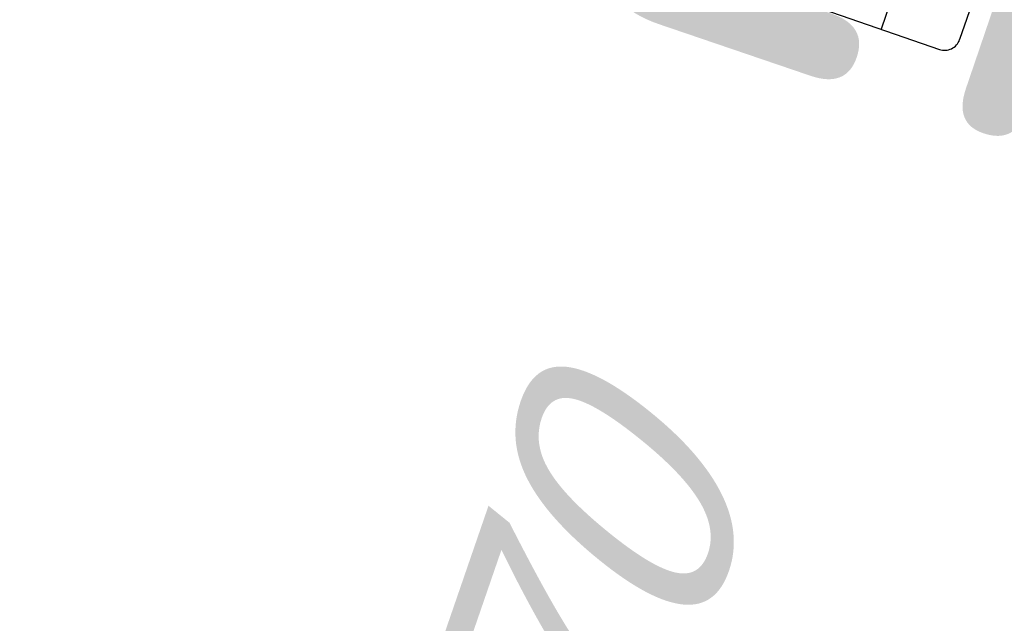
# Model space of a CAD drawing. Header units: metres. Extents: x 128615 to 129083, y 455669 to 456034.
# Tile 66 of 158: x 128806.462 to 128807.908, y 455830.009 to 455830.896. Entities that reach past the tile are written whole.
import ezdxf

# ---------------------------------------------------------------- set-up
doc = ezdxf.new("R2010")
doc.units = ezdxf.units.M
doc.linetypes.add('CENTER', pattern=[2, 1.25, -0.25, 0.25, -0.25])
doc.linetypes.add('RI-AWZI_SLIBLEIDING', pattern=[11, 5, -3, 0, -3])
for name, color, linetype in [('0H', 6, 'CENTER'), ('0Hu1', 6, 'Continuous'), ('B-XX-GR-KRUIDEN-G', 98, 'Continuous')]:
    doc.layers.add(name, color=color, linetype=linetype)
for name, color, linetype, lineweight in [('B-XX-GR-HAAG-G', 90, 'GR-HAAG1', 13), ('B-XX-RI-AWZI_SLIBLEIDING-G', 40, 'RI-AWZI_SLIBLEIDING', 18), ('B-XX-RI-AWZI_SLIBLEIDING-T25_HDSR', 7, 'Continuous', 35), ('B-XX-VH-BESTRATING-V', 1, 'Continuous', 18), ('X-XX-AL-T25', 7, 'Continuous', 25)]:
    doc.layers.add(name, color=color, linetype=linetype, lineweight=lineweight)
doc.styles.add('ISO', font='Iso.shx', dxfattribs={"height": 50})
doc.styles.add('tcb_isocp', font='tcb_isocp.shx')
doc.linetypes.add('GR-HAAG1', pattern='A,6,[176,NLCS.SHX,S=0.125,R=0,X=0,Y=0],-2', length=8)

# ---------------------------------------------------------------- blocks, each defined once
blk = doc.blocks.new('A$C222D4D79')
for p, q in [((0, -142.4999847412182), (0, 142.4999847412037)), ((0, 142.4999847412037), (22, 142.4999847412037)), ((22, 142.4999847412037), (22, -142.4999847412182)), ((508, 142.4999847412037), (508, -142.4999847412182)), ((530, 142.4999847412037), (508, 142.4999847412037)), ((530, -142.4999847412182), (530, 142.4999847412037)), ((55.0000000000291, 122.0000310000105), (55.00000000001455, 90.92600859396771)), ((200.0124912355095, 122.0000310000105), (55.0000000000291, 122.0000310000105)), ((120, -767.9999689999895), (120, 122.0000310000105)), ((164.0410459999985, 107.1885079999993), (217.7984009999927, 129.3235179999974)), ((312.2015990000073, 129.3235179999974), (217.7984009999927, 129.3235179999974)), ((365.9589540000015, 107.1885079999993), (312.2015990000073, 129.3235179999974)), ((475, 122.0000309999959), (329.987508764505, 122.0000310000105)), ((410.0000000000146, -767.9999689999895), (410, 122.0000309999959)), ((475.0000000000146, 103.4667007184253), (475, 122.0000309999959)), ((120, 102.0000619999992), (120, -57.99993800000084)), ((370, 102.5000309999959), (160, 102.5000309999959)), ((160, 89.50003099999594), (160, 102.5000309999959)), ((370, 89.50003099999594), (370, 102.5000309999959)), ((22, 91.99998474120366), (55, 84.15000915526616)), ((370, 89.50003099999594), (160, 89.50003099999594)), ((160, 79.06155500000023), (160, 89.50003099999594)), ((370, 79.06155500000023), (370, 89.50003099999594)), ((508, 91.99998474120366), (475, 84.15000915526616)), ((55, 84.15000915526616), (120, 59.99995422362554)), ((55, 84.15000915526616), (55, -84.15000915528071)), ((120, -80.00000000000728), (120, 79.99999999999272)), ((120, 79.99999999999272), (135, 79.99999999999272)), ((135, 79.99999999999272), (135, -80.00000000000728)), ((140, 79.99999999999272), (135, 79.99999999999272)), ((140, 79.99993799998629), (160, 80.4999689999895)), ((140, 79.99999999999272), (140, -80.00000000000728)), ((160, 79.50003099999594), (370, 79.50003099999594)), ((170.4850770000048, 74.87869299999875), (161.5149229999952, 77.12136899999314)), ((172, -37.69747800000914), (172, 72.93850799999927)), ((358, -37.69747800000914), (358, 72.93850799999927)), ((359.5149229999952, 74.87869299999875), (368.4850770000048, 77.12136899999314)), ((390, 79.99993799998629), (370, 80.4999689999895)), ((390, -80.00000000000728), (390, 79.99999999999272)), ((390, 79.99999999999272), (395, 79.99999999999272)), ((395, -80.00000000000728), (395, 79.99999999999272)), ((395, 79.99999999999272), (410, 79.99999999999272)), ((475, 84.15000915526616), (410, 59.99995422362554)), ((475, 84.15000915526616), (475, -84.15000915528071)), ((390, -7.275957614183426e-12), (390, 66.8342899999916)), ((160, -40.49996900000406), (172, -40.49996900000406)), ((160, -55.49996900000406), (160, -40.49996900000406)), ((169, -40.49996900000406), (358, -40.49996900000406)), ((370, -40.49996900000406), (358, -40.49996900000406)), ((370, -55.49996900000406), (370, -40.49996900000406)), ((370, -55.49996900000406), (160, -55.49996900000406)), ((160, -95.49996900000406), (160, -55.49996900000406)), ((283.0624690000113, -55.49996900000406), (370, -55.49996900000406)), ((370, -95.49996900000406), (370, -55.49996900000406)), ((120, -60.00004577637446), (55, -84.15000915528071)), ((160, -70.49996900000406), (370, -70.49996900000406)), ((410, -60.00004577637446), (475, -84.15000915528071)), ((22, -91.99998474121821), (55, -84.15000915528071)), ((135, -80.00000000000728), (120, -80.00000000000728)), ((140, -80.00000000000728), (135, -80.00000000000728)), ((140, -80.00000000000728), (160, -80.5000310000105)), ((160, -75.49996900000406), (160, -92.49996900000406)), ((370, -75.49996900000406), (370, -92.49996900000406)), ((390, -80.00000000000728), (370, -80.5000310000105)), ((390, -80.00000000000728), (395, -80.00000000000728)), ((410, -80.00000000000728), (395, -80.00000000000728)), ((508, -91.99998474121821), (475, -84.15000915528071)), ((55, -93.455823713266), (55, -767.9999689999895)), ((161, -95.49996900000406), (160, -95.49996900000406)), ((164, -184.4999690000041), (164, -98.49996900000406)), ((366, -184.4999690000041), (366, -98.49996900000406)), ((369, -95.49996900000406), (370, -95.49996900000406)), ((475, -767.9999690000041), (475, -114.2796881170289)), ((0, -142.4999847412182), (22, -142.4999847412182)), ((530, -142.4999847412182), (508, -142.4999847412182)), ((160, -185.4999690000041), (164, -184.4999690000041)), ((370, -185.4999690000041), (160, -185.4999690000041)), ((160, -195.4999690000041), (160, -185.4999690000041)), ((370, -185.4999690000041), (366, -184.4999690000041)), ((370, -195.4999690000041), (370, -185.4999690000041)), ((160, -195.4999690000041), (370, -195.4999690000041)), ((160, -195.4999690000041), (161.8009949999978, -220.7135920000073)), ((370, -195.4999690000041), (368.1990050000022, -220.7135920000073)), ((365.2066340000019, -223.4999690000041), (164.7933659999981, -223.4999690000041)), ((182.5, -223.4999690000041), (182.5, -232.4999690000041)), ((347.5, -223.4999690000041), (347.5, -232.4999690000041)), ((185.5, -235.4999690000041), (330, -235.4999690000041)), ((200, -235.4999690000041), (200, -245.4999690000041)), ((200, -245.4999690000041), (215, -245.4999690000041)), ((209, -245.4999690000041), (206, -245.4999690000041)), ((215, -245.4999690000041), (219, -249.4999690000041)), ((219, -249.4999690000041), (215, -245.4999690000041)), ((315, -245.4999690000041), (215, -245.4999690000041)), ((344.5, -235.4999690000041), (287.5, -235.4999690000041)), ((315, -245.4999690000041), (311, -249.4999690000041)), ((330, -245.4999690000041), (315, -245.4999690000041)), ((330, -235.4999690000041), (330, -245.4999690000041)), ((311, -249.4999690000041), (219, -249.4999690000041)), ((242.5, -252.4999690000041), (242.5, -249.4999690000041)), ((242.5, -249.4999690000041), (265, -249.4999690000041)), ((287.5, -252.4999690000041), (242.5, -252.4999690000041)), ((247.5, -309.9999690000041), (247.5, -252.4999690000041)), ((282.5, -252.4999690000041), (282.5, -309.9999690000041)), ((287.5, -249.4999690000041), (287.5, -252.4999690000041)), ((260, -309.9999690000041), (260, -265.4999690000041)), ((270, -309.9999690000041), (270, -265.4999690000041)), ((217.5, -309.9999690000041), (312.5, -309.9999690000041)), ((217.5, -335.9999690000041), (217.5, -309.9999690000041)), ((312.5, -309.9999690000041), (312.5, -335.9999690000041)), ((217.5, -335.9999690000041), (312.5, -335.9999690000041)), ((217.5, -358.9999690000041), (217.5, -338.9999690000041)), ((217.5, -338.9999690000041), (312.5, -338.9999690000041)), ((312.5, -338.9999690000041), (312.5, -358.9999690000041)), ((217.5, -348.9999690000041), (312.5, -348.9999690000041)), ((217.5, -358.9999690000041), (312.5, -358.9999690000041)), ((217.5, -387.9999690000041), (217.5, -361.9999690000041)), ((312.5, -361.9999690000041), (217.5, -361.9999690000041)), ((312.5, -361.9999690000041), (312.5, -379.9999690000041)), ((312.5, -387.9999690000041), (217.5, -387.9999690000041)), ((250, -418.9999690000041), (250, -387.9999690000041)), ((279.4568320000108, -387.9999690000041), (279.4568320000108, -411.9999690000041)), ((283, -387.9999690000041), (283, -415.9999690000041)), ((312.5, -379.9999690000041), (312.5, -387.9999690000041)), ((247.5, -422.9999690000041), (247.5, -418.9999690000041)), ((247.5, -418.9999690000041), (250, -418.9999690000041)), ((280, -416.4999690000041), (250, -416.4999690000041)), ((280, -418.9999690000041), (250, -418.9999690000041)), ((283, -415.9999690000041), (280, -415.9999690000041)), ((280, -415.9999690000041), (280, -418.9999690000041)), ((280, -418.9999690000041), (282.5, -418.9999690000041)), ((282.5, -418.9999690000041), (282.5, -422.9999690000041)), ((211.0150310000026, -429.2204310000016), (181.8980844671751, -472.7587702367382)), ((218.5, -426.9999690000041), (215.1712520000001, -426.9999690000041)), ((218.5, -426.9999690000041), (311.5, -426.9999690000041)), ((222.5, -422.9999690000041), (307.5, -422.9999690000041)), ((311.5, -426.9999690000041), (314.8287479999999, -426.9999690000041)), ((318.9849689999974, -429.2204310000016), (348.1019155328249, -472.7587702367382)), ((181.8980844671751, -472.7587702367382), (180.7271829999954, -539.8396970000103)), ((348.1019155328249, -472.7587702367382), (349.2728170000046, -539.8396970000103)), ((180.7271829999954, -539.8396970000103), (180.5187470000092, -551.7809639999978)), ((349.2728170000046, -539.8396970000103), (349.4812529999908, -551.7809639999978)), ((170.6698729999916, -568.8397150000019), (179.8722029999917, -552.9008110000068)), ((180.5187470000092, -551.7809639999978), (180, -581.4999690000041)), ((349.4812529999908, -551.7809639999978), (350, -581.4999690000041)), ((359.3301270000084, -568.8397150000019), (350.1277970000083, -552.9008110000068)), ((170, -571.3397150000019), (170, -590.4999690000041)), ((360, -571.3397150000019), (360, -590.4999690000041)), ((360, -590.4999690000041), (170, -590.4999690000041)), ((170, -590.4999690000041), (170, -599.9999690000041)), ((180, -581.4999690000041), (180, -589.9999690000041)), ((180, -589.9999690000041), (360, -589.9999690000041)), ((180, -590.4999690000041), (360, -590.4999690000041)), ((350, -581.4999690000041), (350, -589.9999690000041)), ((360, -590.4999690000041), (360, -599.9999690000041)), ((170, -599.9999690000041), (360, -599.9999690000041)), ((170, -599.9999690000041), (185, -625.9999690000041)), ((170, -599.9999690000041), (185, -625.9999690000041)), ((185, -625.9999690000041), (170, -599.9999690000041)), ((360, -599.9999690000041), (345, -625.9999690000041)), ((360, -599.9999690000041), (345, -625.9999690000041)), ((185, -626.4999690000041), (175, -659.9999690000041)), ((185, -625.9999690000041), (345, -625.9999690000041)), ((185, -625.9999690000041), (345, -625.9999690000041)), ((185, -626.4999690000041), (185, -625.9999690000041)), ((185, -626.4999690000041), (345, -626.4999690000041)), ((185, -626.4999690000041), (345, -626.4999690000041)), ((185, -626.4999690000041), (185, -626.4999690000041)), ((345, -626.4999690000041), (345, -625.9999690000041)), ((345, -626.4999690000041), (345, -626.4999690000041)), ((345, -626.4999690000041), (355, -659.9999690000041)), ((158, -659.9999690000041), (158, -671.9999690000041)), ((355, -659.9999690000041), (158, -659.9999690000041)), ((355, -659.9999690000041), (372, -659.9999690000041)), ((372, -659.9999690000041), (372, -671.9999690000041)), ((158, -671.9999690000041), (151, -681.9999690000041)), ((372, -671.9999690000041), (158, -671.9999690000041)), ((372, -671.9999690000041), (379, -681.9999690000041)), ((379, -681.9999690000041), (151, -681.9999690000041)), ((151, -681.9999690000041), (151, -914.6999690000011)), ((379, -681.9999690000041), (379, -914.6999690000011)), ((151, -767.9999689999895), (55, -767.9999689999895)), ((475, -767.9999690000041), (379, -767.9999690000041)), ((151, -914.6999690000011), (162.4000000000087, -924.6999690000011)), ((379, -914.6999690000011), (151, -914.6999690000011)), ((151, -924.6999690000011), (151, -997.3249690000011)), ((379, -924.6999690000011), (151, -924.6999690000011)), ((379, -914.6999690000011), (367.5999999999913, -924.6999690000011)), ((379, -924.6999690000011), (379, -997.3249690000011)), ((174.375, -1020.699969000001), (355.625, -1020.699969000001))]:
    blk.add_line(p, q)
blk.add_lwpolyline([(279.4568320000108, -411.9999690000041), (279.4571629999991, -412.1395669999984), (279.4581550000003, -412.2789950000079), (279.4598079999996, -412.4180830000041), (279.4621180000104, -412.5566610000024), (279.4650840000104, -412.6945610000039), (279.4687019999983, -412.8316150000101), (279.4729660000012, -412.9676560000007), (279.4778730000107, -413.102518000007), (279.4834169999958, -413.2360370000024), (279.4895889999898, -413.3680490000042), (279.4963830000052, -413.4983950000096), (279.5037910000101, -413.626915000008), (279.5118039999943, -413.7534530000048), (279.5204109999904, -413.8778550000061), (279.5296030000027, -413.9999690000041), (279.5393670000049, -414.1196459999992), (279.5496929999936, -414.2367400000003), (279.5605680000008, -414.351109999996), (279.5719780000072, -414.462615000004), (279.5839089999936, -414.5711190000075), (279.5963480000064, -414.6764909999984), (279.6092780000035, -414.7786019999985), (279.6226840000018, -414.8773280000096), (279.6365500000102, -414.9725479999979), (279.6508579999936, -415.064145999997), (279.6655919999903, -415.1520119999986), (279.6807340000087, -415.2360370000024), (279.6962639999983, -415.3161190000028), (279.7121649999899, -415.3921610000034), (279.7284159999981, -415.4640700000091), (279.7449979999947, -415.5317589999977), (279.7618910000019, -415.5951450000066), (279.7790740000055, -415.6541510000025), (279.7965260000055, -415.7087039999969), (279.8142249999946, -415.7587390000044), (279.8321520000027, -415.804194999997), (279.8502819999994, -415.8450150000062), (279.8685960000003, -415.881152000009), (279.887069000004, -415.9125589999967), (279.9056800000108, -415.9392000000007), (279.9244049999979, -415.9610410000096), (279.9432229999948, -415.9780559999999), (279.9621100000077, -415.9902250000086), (279.9810429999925, -415.9975320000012), (280, -415.9999690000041)])
for centre in [(85, -727.9999690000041), (445, -727.9999690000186)]:
    blk.add_circle(centre, 9)
for centre, radius, start, end in [((160, 104.5000309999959), 2, 270, 359.9999960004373), ((165, 104.3459789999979), 3, 108.6417810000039, 180.0000039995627), ((365, 104.3459789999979), 3, 359.9999960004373, 71.35821899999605), ((370, 104.5000309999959), 2, 180.0000039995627, 270), ((162, 79.06155500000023), 2, 180.0000039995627, 255.9637609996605), ((170, 72.93850799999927), 2, 359.9999960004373, 75.96371999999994), ((360, 72.93850799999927), 2, 104.0362800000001, 180.0000039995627), ((368, 79.06155500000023), 2, 284.0362390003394, 359.9999960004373), ((169, -37.49996900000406), 3, 270, 359.9999960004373), ((361, -37.49996900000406), 3, 180.0000039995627, 270), ((161, -98.49996900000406), 3, 359.9999960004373, 90.00000899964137), ((369, -98.49996900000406), 3, 89.9999909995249, 180.0000039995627), ((164.7933659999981, -220.4999690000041), 3, 184.0856189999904, 270), ((365.2066340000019, -220.4999690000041), 3, 270, 355.9143810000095), ((185.5, -232.4999690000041), 3, 180.0000039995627, 270), ((344.5, -232.4999690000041), 3, 270, 359.9999960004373), ((265, -265.4999690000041), 5, 359.9999960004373, 180.0000039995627), ((215.1712520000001, -431.9999690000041), 5, 90, 146.2267529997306), ((218.5, -422.9999690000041), 4, 270, 0), ((311.5, -422.9999690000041), 4, 180, 270), ((314.8287479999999, -431.9999690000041), 5, 33.77324700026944, 90), ((175.5420759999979, -550.4008110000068), 5, 329.9999999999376, 359.0000000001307), ((354.4579240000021, -550.4008110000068), 5, 180.9999999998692, 210.0000000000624), ((175, -571.3397150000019), 5, 149.9999999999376, 180), ((355, -571.3397150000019), 5, 0, 30.00000000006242), ((174.375, -997.3249690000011), 23.375, 180, 270), ((355.625, -997.3249690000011), 23.375, 270, 0)]:
    blk.add_arc(centre, radius, start, end)
at = {"layer": '0H'}
for p, q in [((85, 73.00003099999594), (85, 91.00003099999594)), ((445, 73.00003099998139), (445, 91.00003099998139)), ((76, 82.00003099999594), (94, 82.00003099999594)), ((436, 82.00003099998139), (454, 82.00003099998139)), ((85, -736.9999690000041), (85, -718.9999690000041)), ((445, -736.9999690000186), (445, -718.9999690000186)), ((76, -727.9999690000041), (94, -727.9999690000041)), ((436, -727.9999690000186), (454, -727.9999690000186))]:
    blk.add_line(p, q, dxfattribs=at)
at = {"layer": '0H', "color": 1, "linetype": 'CENTER'}
for p, q in [((265, 22.00003099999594), (265, -1020.699969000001)), ((0, -7.275957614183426e-12), (530, -7.275957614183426e-12))]:
    blk.add_line(p, q, dxfattribs=at)
blk = doc.blocks.new('slibverwerkingsgebouw')
at = {"layer": '0Hu1', "rotation": 0.03906527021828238}
blk.add_blockref('A$C222D4D79', (1281.634778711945, 4202.834609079), dxfattribs=at)

msp = doc.modelspace()

# ---------------------------------------------------------------- hatches: boundary and pattern name
at = {"layer": 'B-XX-GR-HAAG-G'}
h = msp.add_hatch(dxfattribs=at)
h.set_pattern_fill('ANGLE', color=256, scale=0.03999999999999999, angle=-19.09341844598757, style=0)
h.set_pattern_definition([(78.37645749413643, (128738.9979208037, 455858.1422880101), (-0.2736702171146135, 0.05629362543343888), [0.2032, -0.07619999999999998]), (168.3764574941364, (128738.9979208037, 455858.1422880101), (-0.0562936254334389, -0.2736702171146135), [0.2031999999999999, -0.07619999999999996])])
edge = h.paths.add_edge_path()
edge.add_line((128824.0560011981, 455861.2439628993), (128824.3251972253, 455861.9975444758))
edge.add_line((128824.3251972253, 455861.9975444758), (128807.412816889, 455867.9094233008))
edge.add_line((128807.412816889, 455867.9094233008), (128807.5844640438, 455867.0019485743))
edge.add_line((128807.5844640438, 455867.0019485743), (128824.0565718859, 455861.2437634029))
edge.add_line((128911.0524530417, 455830.6925610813), (128923.8730139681, 455826.2243651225))
edge.add_line((128923.8730139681, 455826.2243651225), (128926.9522502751, 455825.1512758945))
edge.add_line((128926.9522502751, 455825.1512758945), (128927.2239480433, 455825.9444302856))
edge.add_line((128927.2239480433, 455825.9444302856), (128912.031396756, 455831.2301135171))
edge.add_line((128912.031396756, 455831.2301135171), (128911.0523500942, 455830.6922639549))
at = {"layer": 'B-XX-GR-KRUIDEN-G'}
h = msp.add_hatch(dxfattribs=at)
h.set_pattern_fill('SWAMP', color=256, scale=0.2, angle=-116.5632943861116, style=0)
h.set_pattern_definition([(340.9065815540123, (128738.9979208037, 455858.1422880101), (3.839350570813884, 3.326515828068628), [0.6349999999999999, -4.444999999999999]), (70.90658155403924, (128739.2979540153, 455858.0384307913), (-0.9611808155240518, 4.988231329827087), [0.3174999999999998, -8.481319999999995]), (70.90658155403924, (128739.3729632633, 455858.0124661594), (-0.9611808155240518, 4.988231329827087), [0.2539999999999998, -8.544819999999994]), (70.90658155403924, (128739.2229447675, 455858.0643954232), (-0.9611808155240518, 4.988231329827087), [0.2539999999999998, -8.544819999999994]), (40.90658155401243, (128739.4479706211, 455857.9865021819), (-0.9611719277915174, 4.988233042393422), [0.2032, -4.876799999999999]), (100.9065815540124, (128739.1479374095, 455858.0903594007), (-4.8005224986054, 1.661717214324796), [0.2032, -4.8768])])
edge = h.paths.add_edge_path()
edge.add_line((128948.4118116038, 455833.4579504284), (128948.6455033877, 455826.0782791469))
edge.add_line((128948.6455033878, 455826.0782791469), (128943.9095911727, 455812.3966981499))
edge.add_line((128943.9095911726, 455812.3966981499), (128941.3888850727, 455813.2785094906))
edge.add_line((128941.3888850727, 455813.2785094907), (128942.1339618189, 455815.4309623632))
edge.add_arc((128932.745274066, 455818.888458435), 10.00508554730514, -20.21683048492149, 71.17534409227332)
edge.add_line((128935.9736453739, 455828.358376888), (128892.1860483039, 455843.579290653))
edge.add_arc((128893.6952972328, 455847.9211051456), 4.596649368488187, -157.04283936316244, -109.16785423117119, ccw=False)
edge.add_arc((128894.4307678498, 455848.232645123), 5.395382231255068, 162.5112662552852, 202.9571606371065, ccw=False)
edge.add_line((128889.2847814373, 455849.8540560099), (128901.8557516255, 455885.6735668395))
edge.add_line((128901.8557516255, 455885.6735668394), (128887.2242848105, 455890.7225570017))
edge.add_line((128887.2242848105, 455890.7225570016), (128887.1817624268, 455890.5997140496))
edge.add_line((128887.1817624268, 455890.5997140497), (128874.5146120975, 455895.1035688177))
edge.add_line((128874.5146120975, 455895.1035688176), (128873.5283828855, 455892.2544503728))
edge.add_arc((128867.280722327, 455871.995513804), 21.20041917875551, 72.86074229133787, 176.4358647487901)
edge.add_line((128846.121308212, 455873.313454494), (128835.0103701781, 455877.1887525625))
edge.add_arc((128817.5916042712, 455889.2204382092), 21.17014088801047, -34.63404912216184, -24.22743715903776)
edge.add_line((128836.8971577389, 455880.5330640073), (128837.0847450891, 455880.5150973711))
edge.add_line((128837.0847450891, 455880.5150973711), (128838.2442237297, 455883.7950644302))
edge.add_line((128838.2442237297, 455883.7950644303), (128838.0851409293, 455883.9110295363))
edge.add_arc((128817.5916042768, 455889.2204382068), 21.17014088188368, -14.52468191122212, 21.05836036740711)
edge.add_line((128837.3478955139, 455896.8272655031), (128838.4437976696, 455897.45125095))
edge.add_line((128838.4437976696, 455897.45125095), (128836.9196742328, 455900.519436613))
edge.add_line((128836.9196742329, 455900.519436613), (128835.8290882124, 455899.9707426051))
edge.add_arc((128817.5916042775, 455889.2204382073), 21.17014088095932, 30.51773535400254, 65.7725628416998)
edge.add_line((128826.2789784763, 455908.5259916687), (128826.2969451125, 455908.713579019))
edge.add_line((128826.2969451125, 455908.7135790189), (128823.0169780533, 455909.8730576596))
edge.add_line((128823.0169780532, 455909.8730576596), (128822.9010129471, 455909.7139748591))
edge.add_arc((128817.591604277, 455889.2204382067), 21.17014088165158, 75.47531808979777, 155.5873596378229)
edge.add_line((128798.3142327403, 455897.9701702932), (128798.1176121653, 455897.9799474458))
edge.add_line((128798.1176121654, 455897.9799474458), (128797.7211869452, 455896.8585281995))
edge.add_line((128797.7211869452, 455896.8585281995), (128793.8072384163, 455898.2133509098))
edge.add_arc((128775.6531717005, 455909.0573338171), 21.14620778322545, -30.85117203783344, -24.45064201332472)
edge.add_line((128794.9029489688, 455900.3047239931), (128795.4902118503, 455900.2458409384))
edge.add_line((128795.4902118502, 455900.2458409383), (128796.7020683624, 455903.7467742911))
edge.add_line((128796.7020683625, 455903.746774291), (128796.1976420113, 455904.0486570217))
edge.add_arc((128775.6531716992, 455909.057333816), 21.14620778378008, -13.70124981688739, 21.18853243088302)
edge.add_line((128795.3698146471, 455916.7003760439), (128797.9082227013, 455917.9559061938))
edge.add_line((128797.9082227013, 455917.9559061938), (128796.4067381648, 455921.1222890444))
edge.add_line((128796.4067381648, 455921.1222890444), (128793.8362756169, 455919.8525566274))
edge.add_arc((128775.6531717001, 455909.0573338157), 21.1462077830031, 30.69740409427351, 65.54935799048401)
edge.add_line((128784.4057815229, 455928.3071110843), (128784.4646645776, 455928.8943739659))
edge.add_line((128784.4646645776, 455928.8943739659), (128780.9637312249, 455930.1062304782))
edge.add_line((128780.9637312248, 455930.1062304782), (128780.6618484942, 455929.6018041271))
edge.add_arc((128775.6531717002, 455909.0573338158), 21.14620778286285, 76.298750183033, 155.5095457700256)
edge.add_line((128756.4094808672, 455917.8233173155), (128755.8262168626, 455917.8979581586))
edge.add_line((128755.8262168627, 455917.8979581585), (128754.6142224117, 455914.3971073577))
edge.add_line((128754.6142224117, 455914.3971073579), (128755.1121866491, 455914.0802848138))
edge.add_arc((128775.6531716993, 455909.057333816), 21.1462077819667, 166.2589379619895, 191.7043835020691)
edge.add_line((128754.9466508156, 455904.7675673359), (128751.1985842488, 455903.6584638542))
edge.add_line((128751.1985842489, 455903.6584638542), (128751.1173775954, 455903.9197317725))
edge.add_line((128751.1173775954, 455903.9197317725), (128741.4969709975, 455907.2999279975))
edge.add_line((128741.4969709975, 455907.2999279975), (128757.0495062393, 455938.2990116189))
edge.add_line((128757.0495062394, 455938.2990116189), (128795.963293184, 455925.5684809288))
edge.add_line((128795.963293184, 455925.5684809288), (128808.0815679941, 455921.3936663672))
edge.add_line((128808.0815679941, 455921.3936663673), (128811.5859768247, 455919.9881814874))
edge.add_line((128811.5859768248, 455919.9881814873), (128842.9440111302, 455909.6012506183))
edge.add_line((128842.9440111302, 455909.6012506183), (128874.3253125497, 455899.2845629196))
edge.add_line((128874.3253125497, 455899.2845629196), (128897.3942134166, 455890.0887698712))
edge.add_line((128897.3942134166, 455890.0887698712), (128932.249899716, 455875.2515896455))
edge.add_line((128932.249899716, 455875.2515896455), (128958.9784740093, 455863.874893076))
edge.add_line((128958.9784740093, 455863.8748930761), (128948.4118116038, 455833.4579504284))
h.paths.add_polyline_path([(128845.694092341, 455904.4570519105), (128848.0856081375, 455905.5477301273), (128849.2310223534, 455903.2376735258), (128848.6444501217, 455901.5319182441), (128846.8291906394, 455902.1678003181)], flags=16)
at = {"layer": 'B-XX-VH-BESTRATING-V'}
h = msp.add_hatch(dxfattribs=at)
h.set_pattern_fill('BRICK', color=256, scale=0.03307086, angle=-116.5097316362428)
h.set_pattern_definition([(340.9065815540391, (128781.00315288, 455850.7668853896), (0.0686929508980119, 0.1984471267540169), []), (70.90658155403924, (128781.00315288, 455850.7668853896), (-0.3968942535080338, 0.1373859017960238), [0.2099999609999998, -0.2099999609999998]), (70.90658155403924, (128781.2016000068, 455850.6981924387), (-0.3968942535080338, 0.1373859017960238), [-0.2099999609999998, 0.2099999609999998])])
edge = h.paths.add_edge_path()
edge.add_line((128831.6126664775, 455838.8346340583), (128839.0652869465, 455860.4902585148))
edge.add_line((128839.0652869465, 455860.4902585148), (128836.3034510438, 455861.4412710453))
edge.add_line((128836.3034510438, 455861.4412710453), (128833.541615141, 455862.3922835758))
edge.add_arc((128834.2946828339, 455864.407557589), 2.151381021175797, 165.7586443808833, 249.5102871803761, ccw=False)
edge.add_line((128832.2094179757, 455864.936812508), (128832.7229766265, 455866.3634640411))
edge.add_line((128832.7229766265, 455866.3634640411), (128829.5305935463, 455867.4960062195))
edge.add_line((128829.5305935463, 455867.4960062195), (128825.7790093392, 455865.6897798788))
edge.add_line((128825.7790093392, 455865.6897798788), (128824.1892600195, 455861.2288345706))
edge.add_line((128824.1892600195, 455861.2288345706), (128829.3480097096, 455859.4118744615))
edge.add_arc((128828.6821113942, 455857.5376763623), 1.98897940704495, -20.160679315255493, 70.43999003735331, ccw=False)
edge.add_line((128830.5492255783, 455856.8521665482), (128825.085613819, 455841.0700632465))
edge.add_arc((128820.6003911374, 455842.5189337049), 4.713432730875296, 246.4303146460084, 342.09788309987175, ccw=False)
edge.add_line((128818.7156584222, 455838.1987218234), (128794.9887339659, 455846.4591081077))
edge.add_line((128794.9887339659, 455846.4591081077), (128740.4443933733, 455865.3829613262))
edge.add_arc((128742.7378552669, 455872.1050294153), 7.102546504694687, 156.7495911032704, 251.16118143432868, ccw=False)
edge.add_line((128736.2121179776, 455874.9087625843), (128740.8492055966, 455888.4475361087))
edge.add_arc((128747.4193090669, 455885.7839878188), 7.08948158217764, 110.50432189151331, 157.9321541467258, ccw=False)
edge.add_line((128744.936019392, 455892.4243207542), (128746.0560372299, 455895.6599412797))
edge.add_line((128746.0560372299, 455895.6599412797), (128750.9663574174, 455893.9602221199))
edge.add_line((128750.9663574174, 455893.9602221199), (128752.5278960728, 455898.5416274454))
edge.add_line((128752.5278960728, 455898.5416274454), (128752.0152830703, 455900.3559231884))
edge.add_line((128752.0152830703, 455900.3559231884), (128751.9765845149, 455900.3451798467))
edge.add_line((128751.9765845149, 455900.3451798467), (128751.0126086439, 455903.818817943))
edge.add_line((128751.0126086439, 455903.818817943), (128743.3040688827, 455906.5354959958))
edge.add_line((128743.3040688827, 455906.5354959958), (128719.892912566, 455838.9029857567))
edge.add_line((128719.892912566, 455838.9029857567), (128720.2712589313, 455838.7734198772))
edge.add_line((128720.2712589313, 455838.7734198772), (128743.5504862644, 455906.0245387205))
edge.add_line((128743.5504862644, 455906.0245387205), (128750.6829467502, 455903.5108851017))
edge.add_line((128750.6829467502, 455903.5108851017), (128752.1090925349, 455898.5527556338))
edge.add_line((128752.1090925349, 455898.5527556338), (128750.717407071, 455894.4696833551))
edge.add_line((128750.717407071, 455894.4696833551), (128745.8088863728, 455896.1687796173))
edge.add_line((128745.8088863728, 455896.1687796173), (128744.6185725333, 455892.7300809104))
edge.add_arc((128747.419309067, 455885.7839878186), 7.489481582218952, 111.9598016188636, 158.0177529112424)
edge.add_line((128740.4743136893, 455888.5874452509), (128735.6521931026, 455874.5084362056))
edge.add_arc((128742.711383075, 455872.0759849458), 7.466524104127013, 160.9871051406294, 251.273710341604)
edge.add_line((128740.3142736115, 455865.0047157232), (128794.856583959, 455846.0815660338))
edge.add_line((128794.856583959, 455846.0815660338), (128818.5714073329, 455837.8252763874))
edge.add_arc((128820.6003911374, 455842.5189337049), 5.113432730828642, 246.6220382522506, 342.0506229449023)
edge.add_line((128825.4649488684, 455840.9430934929), (128830.9260443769, 455856.717928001))
edge.add_arc((128828.6821113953, 455857.5376763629), 2.388979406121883, 339.9318582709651, 430.4537588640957)
edge.add_line((128829.4813863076, 455859.7889831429), (128824.7008226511, 455861.4727425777))
edge.add_line((128824.7008226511, 455861.4727425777), (128826.1020253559, 455865.4046131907))
edge.add_line((128826.1020253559, 455865.4046131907), (128829.4604913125, 455867.0964502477))
edge.add_line((128829.4604913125, 455867.0964502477), (128832.2105117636, 455866.120842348))
edge.add_line((128832.2105117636, 455866.120842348), (128831.8267665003, 455865.0548087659))
edge.add_arc((128834.2946828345, 455864.4075575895), 2.551381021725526, 165.3042260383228, 249.6319906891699)
edge.add_line((128833.4066780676, 455862.0156979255), (128838.5569163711, 455860.2422612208))
edge.add_line((128838.5569163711, 455860.2422612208), (128831.2322111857, 455838.9583295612))
edge.add_arc((128836.4510621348, 455837.3560573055), 5.459274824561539, 162.9326608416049, 251.688394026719)
edge.add_line((128834.7358411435, 455832.1732300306), (128868.2102711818, 455820.5590485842))
edge.add_arc((128870.243457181, 455825.3755239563), 5.22802833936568, 247.1138597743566, 340.4610631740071)
edge.add_line((128875.1704265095, 455823.6270235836), (128882.5907182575, 455844.7795449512))
edge.add_arc((128880.2053561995, 455845.6949556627), 2.55498119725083, 339.0051081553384, 400.5811834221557)
edge.add_line((128882.1458260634, 455847.357034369), (128879.1820600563, 455850.9862143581))
edge.add_line((128879.1820600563, 455850.9862143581), (128886.2461834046, 455856.9579368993))
edge.add_arc((128882.7728296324, 455860.6776088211), 5.089218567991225, 313.038728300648, 342.0620473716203)
edge.add_line((128887.6146643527, 455859.110196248), (128893.0181774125, 455874.5159597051))
edge.add_arc((128882.8722026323, 455877.7590635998), 10.65169127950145, 342.2738127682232, 419.290512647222)
edge.add_line((128888.3118646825, 455886.917043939), (128886.2148499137, 455887.872679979))
edge.add_line((128886.2148499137, 455887.872679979), (128886.1094443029, 455887.4783866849))
edge.add_line((128886.1094443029, 455887.4783866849), (128888.1745737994, 455886.5274173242))
edge.add_arc((128882.8857705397, 455877.7600346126), 10.23906438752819, -17.723255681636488, 58.900096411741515, ccw=False)
edge.add_line((128892.6388684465, 455874.6430616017), (128887.2355901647, 455859.2379771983))
edge.add_arc((128882.7728296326, 455860.677608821), 4.689218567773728, 313.1287842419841, 342.12093767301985, ccw=False)
edge.add_line((128885.978569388, 455857.2553283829), (128883.1729931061, 455854.8264816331))
edge.add_line((128883.1729931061, 455854.8264816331), (128878.5836409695, 455851.0866857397))
edge.add_line((128878.5836409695, 455851.0866857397), (128881.839104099, 455847.1002356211))
edge.add_arc((128880.2053561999, 455845.6949556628), 2.15498119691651, -21.143024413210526, 40.70070699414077, ccw=False)
edge.add_line((128882.2152704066, 455844.9176598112), (128877.8010034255, 455832.3322089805))
edge.add_line((128877.8010034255, 455832.3322089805), (128874.7932273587, 455823.7601450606))
edge.add_arc((128870.243457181, 455825.3755239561), 4.828028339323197, 246.96541338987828, 340.45278373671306, ccw=False)
edge.add_line((128868.354313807, 455820.9324400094), (128834.8638834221, 455832.552191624))
edge.add_arc((128836.4510621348, 455837.3560573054), 5.059274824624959, 163.0072479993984, 251.7166439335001, ccw=False)

# ---------------------------------------------------------------- block references
at = {"layer": 'B-XX-RI-AWZI_SLIBLEIDING-G', "xscale": 0.0009999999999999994, "yscale": 0.0009999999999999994, "zscale": 0.0009999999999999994, "rotation": 340.9065815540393}
msp.add_blockref('slibverwerkingsgebouw', (128805.2240177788, 455828.3803117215), dxfattribs=at)

# ---------------------------------------------------------------- texts
at = {"layer": 'B-XX-RI-AWZI_SLIBLEIDING-T25_HDSR', "style": 'tcb_isocp', "oblique": 20.00023775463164}
msp.add_text('bob. -0.870', height=0.36, rotation=70.98619083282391, dxfattribs=at).set_placement((128806.749843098, 455827.9134285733))
at = {"layer": 'X-XX-AL-T25', "style": 'ISO'}
msp.add_text('Slibverwerkingsgebouw', height=0.9975393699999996, rotation=341.187282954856, dxfattribs=at).set_placement((128804.6620789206, 455831.8220039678))

doc.saveas('drawing.dxf')
